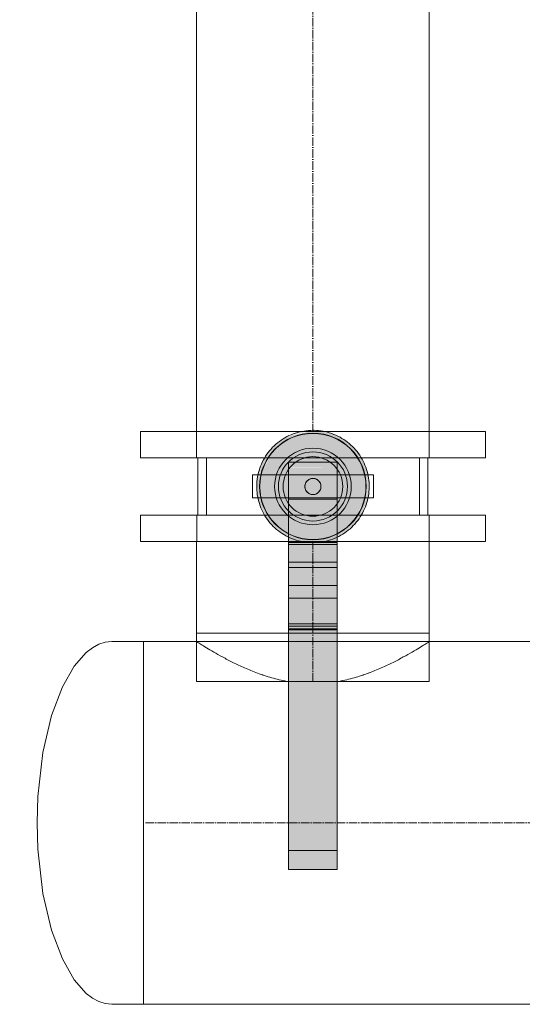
# Model space of a CAD drawing. Header units: metres. Extents: x -54598 to 1827199, y -329446 to -256744.
# Tile 4 of 256: x 9604 to 11964, y -301582 to -296957. Entities that reach past the tile are written whole.
import ezdxf

# ---------------------------------------------------------------- set-up
doc = ezdxf.new("R2010")
doc.units = ezdxf.units.M
doc.linetypes.add('ADSK_Осевая', pattern=[14, 10, -2, 0, -2])
doc.layers.add('P-PIPE', color=7, linetype='Continuous', lineweight=20)
doc.layers.add('P-PIPE-CNTR', color=7, linetype='ADSK_Осевая', lineweight=20)
doc.styles.add('ISO_1.0', font='isocpeur.ttf')

# ---------------------------------------------------------------- blocks, each defined once
blk = doc.blocks.new('ADSK_СтальСварка_Заглушка_ГОСТ17379-2001 - Исполнение 2-V1-Разрез 1')
at = {"layer": 'P-PIPE', "color": 1}
for p, q in [((-28614.6, 670.5), (-28652.1, 670.5)), ((-28614.6, 457.5), (-28614.6, 457.5)), ((-28614.6, 457.5), (-28614.6, 457.5)), ((-28652.1, 244.5), (-28614.6, 244.5))]:
    blk.add_line(p, q, dxfattribs=at)
at = {"layer": 'P-PIPE', "color": 1, "flags": 128}
for points in [[(-28652.1, 670.5), (-28659.7, 669.7), (-28667.2, 667.3), (-28674.6, 663.3), (-28682, 657.6), (-28696.2, 641.5), (-28710, 617.2), (-28722.6, 583.6), (-28732.8, 540.2), (-28738.7, 488.4), (-28739.6, 457.5)], [(-28652.1, 244.5), (-28659.7, 245.3), (-28667.2, 247.6), (-28674.6, 251.6), (-28682, 257.3), (-28696.2, 273.4), (-28710, 297.7), (-28722.6, 331.4), (-28732.8, 374.7), (-28738.7, 426.5), (-28739.6, 457.5)]]:
    blk.add_lwpolyline(points, dxfattribs=at)
blk = doc.blocks.new('Tecofi_VPI4448-02_Затвор дисковый поворотный с ручкой - Затвор дисковый поворотный_VPI 4448-02-670161-Разрез 1')
at = {"layer": 'P-PIPE'}
h = blk.add_hatch(color=37, dxfattribs=at)
h.paths.add_polyline_path([(-28444.4, 793.4), (-28444.4, 794.5), (-28461.8, 805.5), (-28456.7, 801), (-28445.9, 794)])
h.paths.add_polyline_path([(-28462.7, 806.6), (-28465.7, 811.7), (-28476.1, 826.3), (-28474.3, 822.3), (-28469.7, 814.9), (-28465.7, 809.7), (-28463.2, 807.1)])
h.paths.add_polyline_path([(-28476.8, 828.2), (-28477.6, 833.9), (-28481.7, 852.4), (-28481, 843.4), (-28479.1, 834.4), (-28476.9, 828.3)])
h.paths.add_polyline_path([(-28481.3, 852.7), (-28476.9, 876.8), (-28479.1, 870.9), (-28480.5, 864.5), (-28481.5, 855.8), (-28481.5, 855.3)])
h.paths.add_polyline_path([(-28476.4, 877.7), (-28463.2, 898.2), (-28467.4, 893.6), (-28472.2, 886.7), (-28475.5, 880.7), (-28476.2, 878.7)])
h.paths.add_polyline_path([(-28461.7, 899.7), (-28456.9, 902.5), (-28443.6, 911.4), (-28444, 912.2), (-28451.8, 907.9), (-28461.4, 900.1)])
h.paths.add_polyline_path([(-28440.9, 913.2), (-28417.1, 918.5), (-28426.9, 917.6), (-28436.2, 915.2), (-28440.9, 913.2)])
for points in [[(-28444.4, 794.5), (-28444.7, 796.8), (-28465.9, 814.4), (-28477.5, 838.6), (-28477.5, 866.7), (-28464.4, 892.8), (-28442.1, 909.9), (-28415.9, 915.9), (-28415.9, 918.1), (-28442.1, 912.4), (-28462.2, 899), (-28476.4, 877.7), (-28481.3, 852.7), (-28476.4, 827.6), (-28461.9, 806.2), (-28446.2, 795.7)], [(-28444.4, 797.8), (-28444.4, 799.9), (-28463.2, 814.9), (-28474.9, 839.2), (-28474.6, 866.6), (-28463.2, 890.4), (-28442.1, 907.2), (-28415.9, 913.2), (-28415.9, 914.9), (-28428.6, 913.2), (-28437.7, 910.6), (-28445.5, 907.2), (-28452.8, 902.3), (-28464.6, 891.3), (-28473.9, 873.2), (-28476.9, 863.3), (-28477, 845.7), (-28476.1, 837.9), (-28474.9, 833.9), (-28472.8, 828.3), (-28467.8, 819.6), (-28461.9, 811.2), (-28452.7, 802.9), (-28444.9, 798.2)], [(-28387.4, 794.5), (-28369.6, 806.4), (-28355.2, 828.3), (-28350.7, 854), (-28355.4, 877.7), (-28369.8, 899.1), (-28390.9, 913.2), (-28415.9, 918.1), (-28415.8, 915.9), (-28387.7, 909.1), (-28365.9, 890.9), (-28354.2, 866.7), (-28354.2, 838.6), (-28367.4, 812.5), (-28387.4, 796.2), (-28387.4, 795.7)], [(-28387.4, 797.5), (-28379, 803), (-28367.2, 813.8), (-28357.8, 832.1), (-28354.9, 842.1), (-28354.7, 859.6), (-28355.6, 867.4), (-28356.9, 871.4), (-28358.7, 876.5), (-28363.9, 885.7), (-28369.8, 894.1), (-28379, 902.5), (-28389.6, 909), (-28402.6, 913.2), (-28410.9, 914.3), (-28415.9, 914.9), (-28415.8, 913.1), (-28389.6, 907.2), (-28368.6, 890.4), (-28356.9, 866.1), (-28357.1, 838.7), (-28368.6, 814.9), (-28387.4, 799.9), (-28387.4, 797.7)], [(-28444.4, 799.9), (-28444.4, 881.3), (-28415.9, 881.3), (-28415.9, 913.2), (-28442.1, 907.2), (-28463.2, 890.4), (-28474.9, 866.1), (-28474.9, 839.2), (-28463.2, 814.9), (-28448.4, 803.1)], [(-28387.4, 799.9), (-28368.6, 814.9), (-28356.9, 839.2), (-28356.9, 866.1), (-28368.6, 890.4), (-28389.6, 907.2), (-28415.9, 913.2), (-28415.9, 881.3), (-28387.4, 881.3), (-28387.4, 813.3)], [(-28387.4, 876.3), (-28387.4, 881.3), (-28444.4, 881.3), (-28444.4, 876.3), (-28399.5, 876.3)], [(-28387.4, 875.1), (-28387.4, 876.3), (-28444.4, 876.3), (-28444.4, 875.1), (-28399.5, 875.1)], [(-28444.4, 872.1), (-28387.4, 872.1), (-28387.4, 875.1), (-28444.4, 874.7), (-28444.4, 872.9)], [(-28444.4, 837.7), (-28387.4, 837.7), (-28387.4, 872.1), (-28444.4, 872.1), (-28444.4, 843.4)], [(-28387.4, 763.6), (-28387.4, 837.7), (-28444.4, 837.7), (-28444.4, 763.6)], [(-28387.4, 405.7), (-28387.4, 763.6), (-28444.4, 763.6), (-28444.4, 405.7)], [(-28444.4, 402.7), (-28387.4, 403.1), (-28387.4, 405.7), (-28444.4, 405.7), (-28444.4, 402.8)]]:
    blk.add_hatch(color=37, dxfattribs=at).paths.add_polyline_path(points)
h = blk.add_hatch(color=37, dxfattribs=at)
h.paths.add_polyline_path([(-28444.4, 793.2), (-28444.4, 793.4), (-28450.1, 796.4), (-28458.5, 802.3), (-28451.2, 797), (-28445.4, 793.7)])
h.paths.add_polyline_path([(-28462.8, 806.6), (-28466.1, 810.1), (-28472.8, 819.6), (-28467.4, 811.5), (-28462.8, 806.6)])
h.paths.add_polyline_path([(-28476.7, 827.8), (-28480.3, 838.8), (-28479.4, 835.1), (-28476.8, 828)])
h.paths.add_polyline_path([(-28481.1, 860.3), (-28479.4, 869.7), (-28480.9, 862.7), (-28481.2, 860.5)])
h.paths.add_polyline_path([(-28476.2, 879.3), (-28475.5, 880.7), (-28469.8, 890.2), (-28465.8, 895.6), (-28470.1, 890.1), (-28476.1, 879.4)])
h.paths.add_polyline_path([(-28461.4, 900.3), (-28459.5, 901.9), (-28450.4, 908.8), (-28444, 912.2), (-28443.4, 912.2), (-28444.1, 912.2), (-28450.5, 908.8), (-28456.9, 904.3), (-28460.9, 900.9)])
h.paths.add_polyline_path([(-28441.1, 913.7), (-28435.9, 915.3), (-28426.9, 917.6), (-28431, 916.8), (-28439.5, 914.3), (-28440.9, 913.7)])
h = blk.add_hatch(color=37, dxfattribs=at)
h.paths.add_polyline_path([(-28444.4, 796.5), (-28444.9, 798.2), (-28448, 800), (-28448, 799.4), (-28444.4, 796.6)])
h.paths.add_polyline_path([(-28458.2, 807.6), (-28465.1, 814.9), (-28468, 819.8), (-28468.4, 819.6), (-28464.4, 812.5), (-28459.7, 808.8)])
h.paths.add_polyline_path([(-28473.9, 831), (-28476.6, 839.1), (-28477.4, 853.6), (-28476, 867.8), (-28473.8, 873.4), (-28474.6, 872.7), (-28477.5, 866.7), (-28477.5, 838.6), (-28474, 831.4)])
h.paths.add_polyline_path([(-28470.3, 881.8), (-28461.9, 894), (-28461.3, 895.2), (-28465.6, 891.5), (-28469.8, 882.8)])
h.paths.add_polyline_path([(-28450.6, 903.8), (-28442.9, 908.8), (-28439, 910), (-28439.2, 910.6), (-28444.1, 909), (-28449.8, 904.4)])
h.paths.add_polyline_path([(-28424.5, 913.9), (-28415.9, 914.9), (-28415.9, 915.9), (-28424.3, 914)])
h = blk.add_hatch(color=37, dxfattribs=at)
h.paths.add_polyline_path([(-28387.4, 796.5), (-28386.1, 798.3), (-28387.4, 796.9), (-28387.4, 796.6)])
h.paths.add_polyline_path([(-28375.8, 805.8), (-28366.1, 813.8), (-28363.9, 819.7), (-28369.8, 811.4), (-28375.3, 806.2)])
h.paths.add_polyline_path([(-28358.7, 829.4), (-28354.2, 838.6), (-28354.2, 866.7), (-28356.9, 871.4), (-28354.9, 862.4), (-28354.5, 849.4), (-28355.8, 837.6), (-28357.8, 832.1), (-28358.4, 830.4)])
h.paths.add_polyline_path([(-28361.6, 882.1), (-28367.3, 892.8), (-28369.6, 893.9), (-28366.7, 890.4), (-28363.8, 885.5), (-28362.2, 883)])
h.paths.add_polyline_path([(-28381.3, 903.9), (-28389.6, 909.9), (-28391.9, 909.8), (-28388.3, 908.3), (-28383.7, 905.3), (-28382.3, 904.6)])
h.paths.add_polyline_path([(-28407.2, 913.9), (-28415.9, 915.9), (-28415.8, 914.9), (-28407.4, 913.9)])
h = blk.add_hatch(color=37, dxfattribs=at)
h.paths.add_polyline_path([(-28387.4, 793.3), (-28380, 797.5), (-28372.4, 804.5), (-28387.4, 794)])
h.paths.add_polyline_path([(-28369.6, 806.4), (-28366.4, 809.2), (-28362.5, 814.2), (-28356.3, 824.7), (-28356.1, 826.6), (-28368.6, 807.9)])
h.paths.add_polyline_path([(-28354.8, 828.5), (-28352.7, 834.4), (-28351.3, 840.8), (-28350.2, 849.5), (-28350.7, 851.3), (-28354.8, 830.7)])
h.paths.add_polyline_path([(-28350.1, 852.9), (-28350.7, 862.1), (-28352.7, 870.9), (-28354.9, 877.1), (-28354.1, 871.5), (-28350.1, 853)])
h.paths.add_polyline_path([(-28355.4, 877.7), (-28356.9, 881.9), (-28360.7, 888.3), (-28366, 895.7), (-28368.6, 897.8), (-28366, 893.6), (-28356.9, 880)])
h.paths.add_polyline_path([(-28369.6, 899), (-28371, 900.9), (-28375.1, 904.4), (-28385.9, 911.3), (-28389.6, 912.7), (-28385.5, 909.6), (-28369.8, 899.1)])
h.paths.add_polyline_path([(-28390.8, 913.2), (-28393.9, 914.6), (-28401.6, 916.8), (-28408.3, 918), (-28415.8, 918.1), (-28390.9, 913.2)])
h = blk.add_hatch(color=37, dxfattribs=at)
h.paths.add_polyline_path([(-28387.4, 793.2), (-28380.9, 796.8), (-28371.9, 803.5), (-28377.6, 799.3), (-28386.5, 793.7), (-28387.4, 793.3)])
h.paths.add_polyline_path([(-28368.3, 807.1), (-28361.8, 814.9), (-28356.9, 823.2), (-28359.6, 818.6), (-28368.1, 807.4)])
h.paths.add_polyline_path([(-28354.4, 828.9), (-28351.5, 838.6), (-28350.1, 847.8), (-28350.8, 843.3), (-28353.5, 831.7), (-28354.3, 829.5)])
h.paths.add_polyline_path([(-28350, 854.2), (-28350.8, 862.8), (-28353.8, 874.6), (-28352.3, 869.7), (-28350.8, 862.7), (-28350.1, 855.8), (-28350.1, 854.6)])
h.paths.add_polyline_path([(-28355.6, 879.3), (-28359.6, 886.8), (-28366.9, 896.7), (-28363.8, 892.9), (-28359.6, 886.7), (-28355.6, 879.4)])
h.paths.add_polyline_path([(-28370.3, 900.3), (-28377.5, 906.2), (-28387.5, 912.2), (-28381.7, 908.9), (-28370.7, 900.5)])
h.paths.add_polyline_path([(-28390.6, 913.7), (-28400.3, 916.6), (-28397.1, 915.7), (-28390.8, 913.7)])
at = {"layer": 'P-PIPE', "color": 1}
for p, q in [((-28550.9, 886.4), (-28550.9, 818.9)), ((-28550.9, 886.4), (-28280.9, 886.4)), ((-28280.9, 886.4), (-28550.9, 886.4)), ((-28540.9, 886.4), (-28540.9, 818.9)), ((-28540.9, 886.4), (-28290.9, 886.4)), ((-28290.9, 886.4), (-28540.9, 886.4)), ((-28444.4, 876.3), (-28444.4, 881.3)), ((-28387.4, 881.3), (-28444.4, 881.3)), ((-28387.4, 881.3), (-28387.4, 876.3)), ((-28290.9, 818.9), (-28290.9, 886.4)), ((-28280.9, 818.9), (-28280.9, 886.4)), ((-28444.4, 875.1), (-28444.4, 876.3)), ((-28444.4, 872.1), (-28444.4, 875.1)), ((-28444.4, 837.7), (-28444.4, 872.1)), ((-28387.4, 876.3), (-28387.4, 875.1)), ((-28387.4, 875.1), (-28387.4, 872.1)), ((-28387.4, 872.1), (-28387.4, 837.7)), ((-28486.9, 866.2), (-28486.9, 839.2)), ((-28471.9, 866.2), (-28486.9, 866.2)), ((-28486.9, 866.2), (-28471.9, 866.2)), ((-28471.9, 866.2), (-28359.9, 866.2)), ((-28359.9, 866.2), (-28344.9, 866.2)), ((-28344.9, 866.2), (-28359.9, 866.2)), ((-28344.9, 839.2), (-28344.9, 866.2)), ((-28471.9, 839.2), (-28486.9, 839.2)), ((-28486.9, 839.2), (-28471.9, 839.2)), ((-28359.9, 839.2), (-28471.9, 839.2)), ((-28444.4, 763.6), (-28444.4, 837.7)), ((-28387.4, 837.7), (-28444.4, 837.7)), ((-28387.4, 837.7), (-28387.4, 763.6)), ((-28359.9, 839.2), (-28344.9, 839.2)), ((-28344.9, 839.2), (-28359.9, 839.2)), ((-28550.9, 818.9), (-28280.9, 818.9)), ((-28280.9, 818.9), (-28550.9, 818.9)), ((-28540.9, 818.9), (-28290.9, 818.9)), ((-28290.9, 818.9), (-28540.9, 818.9)), ((-28387.4, 786.8), (-28444.4, 786.8)), ((-28387.4, 784.6), (-28444.4, 784.6)), ((-28444.4, 774.8), (-28444.4, 773.3)), ((-28444.4, 405.7), (-28444.4, 763.6)), ((-28387.4, 763.6), (-28444.4, 763.6)), ((-28387.4, 773.3), (-28387.4, 774.8)), ((-28387.4, 763.6), (-28387.4, 405.7)), ((-28387.4, 757.5), (-28444.4, 757.5)), ((-28387.4, 736.2), (-28444.4, 736.2)), ((-28387.4, 721.4), (-28444.4, 721.4)), ((-28387.4, 691.5), (-28444.4, 691.5)), ((-28444.4, 690.7), (-28444.4, 691.5)), ((-28444.4, 691.5), (-28444.4, 691.4)), ((-28444.4, 684.5), (-28444.4, 690.7)), ((-28444.4, 688.8), (-28444.4, 611)), ((-28387.4, 688.8), (-28444.4, 688.8)), ((-28387.4, 685.3), (-28444.4, 685.3)), ((-28444.4, 426.9), (-28444.4, 684.5)), ((-28387.4, 684.5), (-28444.4, 684.5)), ((-28387.4, 691.4), (-28387.4, 691.5)), ((-28387.4, 691.5), (-28387.4, 690.7)), ((-28387.4, 690.7), (-28387.4, 684.5)), ((-28387.4, 611), (-28387.4, 688.8)), ((-28387.4, 684.5), (-28387.4, 426.9)), ((-28444.4, 560.6), (-28444.4, 559.4)), ((-28444.4, 559.4), (-28444.4, 539)), ((-28387.4, 559.4), (-28387.4, 560.6)), ((-28387.4, 539), (-28387.4, 559.4)), ((-28444.4, 539), (-28444.4, 538)), ((-28387.4, 538), (-28387.4, 539)), ((-28444.4, 530.1), (-28444.4, 529)), ((-28444.4, 529), (-28444.4, 509.7)), ((-28387.4, 529), (-28387.4, 530.1)), ((-28387.4, 509.7), (-28387.4, 529)), ((-28444.4, 509.7), (-28444.4, 508.7)), ((-28387.4, 508.7), (-28387.4, 509.7)), ((-28444.4, 499.6), (-28444.4, 498.6)), ((-28444.4, 498.6), (-28444.4, 480.4)), ((-28387.4, 498.6), (-28387.4, 499.6)), ((-28387.4, 480.4), (-28387.4, 498.6)), ((-28444.4, 480.4), (-28444.4, 479.4)), ((-28387.4, 479.4), (-28387.4, 480.4)), ((-28444.4, 469.1), (-28444.4, 468.1)), ((-28444.4, 468.1), (-28444.4, 451.2)), ((-28387.4, 468.1), (-28387.4, 469.1)), ((-28387.4, 451.2), (-28387.4, 468.1)), ((-28444.4, 451.2), (-28444.4, 450.2)), ((-28387.4, 450.2), (-28387.4, 451.2)), ((-28444.4, 427.8), (-28444.4, 425.6)), ((-28444.4, 425), (-28444.4, 426.9)), ((-28444.4, 425), (-28387.4, 425)), ((-28387.4, 425.6), (-28387.4, 427.8)), ((-28387.4, 426.9), (-28387.4, 425)), ((-28444.4, 402.7), (-28444.4, 405.7)), ((-28387.4, 405.7), (-28387.4, 402.7)), ((-28444.4, 403.7), (-28444.4, 402.7)), ((-28444.4, 402.7), (-28387.4, 402.7)), ((-28387.4, 402.7), (-28387.4, 403.7))]:
    blk.add_line(p, q, dxfattribs=at)
at = {"layer": 'P-PIPE', "color": 1, "flags": 128}
for points in [[(-28415.9, 918.7), (-28418.5, 918.6), (-28421.1, 918.5), (-28423.8, 918.2), (-28426.4, 917.8), (-28429, 917.4), (-28431.6, 916.8), (-28434.1, 916.1), (-28436.6, 915.3), (-28439.1, 914.4), (-28441.6, 913.5), (-28444, 912.4), (-28446.4, 911.2), (-28448.7, 910), (-28450.9, 908.6), (-28453.2, 907.1), (-28455.3, 905.6), (-28457.4, 904), (-28459.4, 902.3), (-28461.4, 900.5), (-28463.2, 898.7), (-28465, 896.7), (-28466.8, 894.7), (-28468.4, 892.7), (-28470, 890.5), (-28471.4, 888.3), (-28472.8, 886.1), (-28474.1, 883.8), (-28475.3, 881.4), (-28476.4, 879), (-28477.4, 876.6), (-28478.3, 874.1), (-28479.1, 871.6), (-28479.8, 869), (-28480.4, 866.5), (-28480.9, 863.9), (-28481.3, 861.3), (-28481.6, 858.6), (-28481.8, 856), (-28481.9, 853.4), (-28481.9, 850.7), (-28481.7, 848.1), (-28481.5, 845.5), (-28481.2, 842.8), (-28480.7, 840.2), (-28480.2, 837.7), (-28479.5, 835.1), (-28478.8, 832.6), (-28477.9, 830.1), (-28477, 827.6), (-28475.9, 825.2), (-28474.8, 822.8), (-28473.5, 820.5), (-28472.2, 818.2), (-28470.8, 816), (-28469.2, 813.8), (-28467.7, 811.7), (-28466, 809.7), (-28464.2, 807.7), (-28462.4, 805.8), (-28460.5, 804), (-28458.5, 802.2), (-28456.4, 800.6), (-28454.3, 799), (-28452.1, 797.5), (-28449.9, 796.1), (-28447.6, 794.8), (-28445.3, 793.6), (-28442.9, 792.4), (-28440.5, 791.4), (-28438, 790.5), (-28435.5, 789.6), (-28432.9, 788.9), (-28430.4, 788.3), (-28427.8, 787.7), (-28425.2, 787.3), (-28422.6, 787), (-28419.9, 786.8), (-28417.3, 786.7), (-28415.9, 786.6)], [(-28415.9, 786.6), (-28413.2, 786.7), (-28410.6, 786.9), (-28408, 787.1), (-28405.4, 787.5), (-28402.8, 788), (-28400.2, 788.5), (-28397.6, 789.2), (-28395.1, 790), (-28392.6, 790.9), (-28390.2, 791.9), (-28387.8, 792.9), (-28385.4, 794.1), (-28383.1, 795.4), (-28380.8, 796.7), (-28378.6, 798.2), (-28376.4, 799.7), (-28374.4, 801.3), (-28372.3, 803), (-28370.4, 804.8), (-28368.5, 806.7), (-28366.7, 808.6), (-28365, 810.6), (-28363.3, 812.7), (-28361.8, 814.8), (-28360.3, 817), (-28358.9, 819.2), (-28357.6, 821.5), (-28356.5, 823.9), (-28355.3, 826.3), (-28354.3, 828.7), (-28353.4, 831.2), (-28352.6, 833.7), (-28351.9, 836.3), (-28351.3, 838.8), (-28350.8, 841.4), (-28350.4, 844.1), (-28350.1, 846.7), (-28349.9, 849.3), (-28349.9, 851.9), (-28349.9, 854.6), (-28350, 857.2), (-28350.2, 859.9), (-28350.6, 862.5), (-28351, 865.1), (-28351.6, 867.7), (-28352.2, 870.2), (-28353, 872.8), (-28353.8, 875.3), (-28354.8, 877.7), (-28355.8, 880.1), (-28357, 882.5), (-28358.2, 884.8), (-28359.6, 887.1), (-28361, 889.3), (-28362.5, 891.5), (-28364.1, 893.6), (-28365.8, 895.7), (-28367.5, 897.6), (-28369.4, 899.5), (-28371.3, 901.3), (-28373.3, 903.1), (-28375.3, 904.8), (-28377.4, 906.3), (-28379.6, 907.8), (-28381.8, 909.2), (-28384.1, 910.5), (-28386.5, 911.8), (-28388.9, 912.9), (-28391.3, 913.9), (-28393.8, 914.9), (-28396.3, 915.7), (-28398.8, 916.4), (-28401.4, 917.1), (-28404, 917.6), (-28406.6, 918), (-28409.2, 918.3), (-28411.8, 918.6), (-28414.4, 918.7), (-28415.9, 918.7)]]:
    blk.add_lwpolyline(points, dxfattribs=at)
at = {"layer": 'P-PIPE', "color": 1}
for radius, start, end in [(62.6, 90, 270), (62.3, 90, 270), (62.6, 270, 90), (62.3, 270, 90), (45, 90, 270), (45, 90, 270), (40.6, 90, 270), (45, 270, 90), (45, 270, 90), (40.6, 270, 90), (35, 90, 270), (35, 270, 90), (9.45, 90, 270), (9.45, 270, 90)]:
    blk.add_arc((-28415.9, 852.7), radius, start, end, dxfattribs=at)
for points, knots in [([(-28415.9, 862.1), (-28416.4, 862.1), (-28417.6, 862), (-28419.1, 861.6), (-28420.6, 860.9), (-28422, 859.9), (-28423.1, 858.8), (-28424.1, 857.4), (-28424.8, 855.9), (-28425.3, 854.2), (-28425.4, 852.6), (-28425.2, 851.2), (-28424.9, 849.9), (-28424.3, 848.2), (-28423.2, 846.5), (-28421.7, 845.1), (-28419.3, 843.7), (-28417.3, 843.2), (-28415.9, 843.2)], [0, 0, 0, 0, 0.055556, 0.111111, 0.166667, 0.222222, 0.277778, 0.333333, 0.388889, 0.444444, 0.513889, 0.548611, 0.583333, 0.652778, 0.722222, 0.791667, 0.861111, 1, 1, 1, 1]), ([(-28415.9, 843.2), (-28417, 843.2), (-28418.6, 843.5), (-28420.6, 844.4), (-28422, 845.4), (-28423.1, 846.6), (-28424.1, 847.9), (-28424.8, 849.4), (-28425.3, 851.1), (-28425.4, 852.7), (-28425.2, 854.1), (-28424.9, 855.4), (-28424.3, 857.1), (-28423.2, 858.8), (-28421.7, 860.2), (-28419.3, 861.7), (-28417.3, 862.1), (-28415.9, 862.1)], [0, 0, 0, 0, 0.111111, 0.166667, 0.222222, 0.277778, 0.333333, 0.388889, 0.444444, 0.513889, 0.548611, 0.583333, 0.652778, 0.722222, 0.791667, 0.861111, 1, 1, 1, 1]), ([(-28415.9, 862.1), (-28416.4, 862.1), (-28417.6, 862), (-28419.1, 861.6), (-28420.6, 860.9), (-28422, 859.9), (-28423.1, 858.8), (-28424.1, 857.4), (-28424.8, 855.9), (-28425.3, 854.2), (-28425.4, 852.6), (-28425.2, 851.2), (-28424.9, 849.9), (-28424.3, 848.2), (-28423.2, 846.5), (-28421.7, 845.1), (-28419.3, 843.7), (-28417.3, 843.2), (-28415.9, 843.2)], [0, 0, 0, 0, 0.055556, 0.111111, 0.166667, 0.222222, 0.277778, 0.333333, 0.388889, 0.444444, 0.513889, 0.548611, 0.583333, 0.652778, 0.722222, 0.791667, 0.861111, 1, 1, 1, 1]), ([(-28415.9, 843.2), (-28417, 843.2), (-28418.6, 843.5), (-28420.6, 844.4), (-28422, 845.4), (-28423.1, 846.6), (-28424.1, 847.9), (-28424.8, 849.4), (-28425.3, 851.1), (-28425.4, 852.7), (-28425.2, 854.1), (-28424.9, 855.4), (-28424.3, 857.1), (-28423.2, 858.8), (-28421.7, 860.2), (-28419.3, 861.7), (-28417.3, 862.1), (-28415.9, 862.1)], [0, 0, 0, 0, 0.111111, 0.166667, 0.222222, 0.277778, 0.333333, 0.388889, 0.444444, 0.513889, 0.548611, 0.583333, 0.652778, 0.722222, 0.791667, 0.861111, 1, 1, 1, 1]), ([(-28415.9, 843.2), (-28414.7, 843.2), (-28413.1, 843.5), (-28411.1, 844.4), (-28409.8, 845.4), (-28408.6, 846.6), (-28407.6, 847.9), (-28407, 849.4), (-28406.5, 851.1), (-28406.4, 852.7), (-28406.5, 854.1), (-28406.8, 855.4), (-28407.4, 857.1), (-28408.6, 858.8), (-28410.1, 860.2), (-28412.5, 861.7), (-28414.4, 862.1), (-28415.9, 862.1)], [0, 0, 0, 0, 0.111111, 0.166667, 0.222222, 0.277778, 0.333333, 0.388889, 0.444444, 0.513889, 0.548611, 0.583333, 0.652778, 0.722222, 0.791667, 0.861111, 1, 1, 1, 1]), ([(-28415.9, 862.1), (-28415.3, 862.1), (-28414.2, 862), (-28412.6, 861.6), (-28411.1, 860.9), (-28409.8, 859.9), (-28408.6, 858.8), (-28407.6, 857.4), (-28407, 855.9), (-28406.5, 854.2), (-28406.4, 852.6), (-28406.5, 851.2), (-28406.8, 849.9), (-28407.4, 848.2), (-28408.6, 846.5), (-28410.1, 845.1), (-28412.5, 843.7), (-28414.4, 843.2), (-28415.9, 843.2)], [0, 0, 0, 0, 0.055556, 0.111111, 0.166667, 0.222222, 0.277778, 0.333333, 0.388889, 0.444444, 0.513889, 0.548611, 0.583333, 0.652778, 0.722222, 0.791667, 0.861111, 1, 1, 1, 1]), ([(-28415.9, 843.2), (-28414.7, 843.2), (-28413.1, 843.5), (-28411.1, 844.4), (-28409.8, 845.4), (-28408.6, 846.6), (-28407.6, 847.9), (-28407, 849.4), (-28406.5, 851.1), (-28406.4, 852.7), (-28406.5, 854.1), (-28406.8, 855.4), (-28407.4, 857.1), (-28408.6, 858.8), (-28410.1, 860.2), (-28412.5, 861.7), (-28414.4, 862.1), (-28415.9, 862.1)], [0, 0, 0, 0, 0.111111, 0.166667, 0.222222, 0.277778, 0.333333, 0.388889, 0.444444, 0.513889, 0.548611, 0.583333, 0.652778, 0.722222, 0.791667, 0.861111, 1, 1, 1, 1]), ([(-28415.9, 862.1), (-28415.3, 862.1), (-28414.2, 862), (-28412.6, 861.6), (-28411.1, 860.9), (-28409.8, 859.9), (-28408.6, 858.8), (-28407.6, 857.4), (-28407, 855.9), (-28406.5, 854.2), (-28406.4, 852.6), (-28406.5, 851.2), (-28406.8, 849.9), (-28407.4, 848.2), (-28408.6, 846.5), (-28410.1, 845.1), (-28412.5, 843.7), (-28414.4, 843.2), (-28415.9, 843.2)], [0, 0, 0, 0, 0.055556, 0.111111, 0.166667, 0.222222, 0.277778, 0.333333, 0.388889, 0.444444, 0.513889, 0.548611, 0.583333, 0.652778, 0.722222, 0.791667, 0.861111, 1, 1, 1, 1])]:
    blk.add_open_spline(points, degree=3, knots=knots, dxfattribs=at)
blk = doc.blocks.new('VM_Фланец_ГОСТ 332591 - VM_Фланец_ГОСТ 33259-2015-670166-Разрез 1')
at = {"layer": 'P-PIPE'}
for p, q in [((-28618.4, 917.4), (-28618.4, 886.4)), ((-28618.4, 917.4), (-28213.4, 917.4)), ((-28213.4, 917.4), (-28618.4, 917.4)), ((-28552.4, 917.4), (-28552.4, 886.4)), ((-28552.4, 917.4), (-28279.4, 917.4)), ((-28279.4, 917.4), (-28552.4, 917.4)), ((-28279.4, 886.4), (-28279.4, 917.4)), ((-28213.4, 886.4), (-28213.4, 917.4)), ((-28618.4, 886.4), (-28213.4, 886.4)), ((-28213.4, 886.4), (-28618.4, 886.4)), ((-28279.4, 886.4), (-28552.4, 886.4)), ((-28552.4, 886.4), (-28279.4, 886.4))]:
    blk.add_line(p, q, dxfattribs=at)
blk = doc.blocks.new('ADSK_СтальСварка_Врезка - Врезка стальная-670259-Разрез 1')
at = {"layer": 'P-PIPE', "color": 1}
for p, q in [((-28552.4, 680.5), (-28552.4, 670.5)), ((-28552.4, 680.5), (-28279.4, 680.5)), ((-28279.4, 680.5), (-28552.4, 680.5)), ((-28279.4, 670.5), (-28279.4, 680.5)), ((-28552.4, 670.5), (-28552.4, 623.8)), ((-28279.4, 623.8), (-28279.4, 670.5)), ((-28552.4, 623.8), (-28279.4, 623.8)), ((-28279.4, 623.8), (-28552.4, 623.8))]:
    blk.add_line(p, q, dxfattribs=at)
blk = doc.blocks.new('fasdfasf')
at = {"layer": 'P-PIPE', "color": 1}
for p, q in [((257947.4, 96579.8), (257947.4, 94972.2)), ((258220.4, 94972.2), (258220.4, 96579.8)), ((257947.4, 94972.2), (258220.4, 94972.2)), ((257947.4, 94842.7), (257947.4, 94735.3)), ((258220.4, 94842.7), (257947.4, 94842.7)), ((258220.4, 94735.3), (258220.4, 94842.7)), ((258220.4, 94735.3), (257947.4, 94735.3)), ((259917.1, 94725.3), (257885.2, 94725.3)), ((257885.2, 94299.3), (257885.2, 94725.3)), ((257947.4, 94725.3), (257947.4, 94678.6)), ((258220.4, 94678.6), (258220.4, 94725.3)), ((257947.4, 94678.6), (258220.4, 94678.6)), ((257885.2, 94299.3), (259917.1, 94299.3))]:
    blk.add_line(p, q, dxfattribs=at)
for points, knots in [([(258053.3, 94678.6), (258047.2, 94679.8), (258035.3, 94682.6), (258021.5, 94687.2), (258011.1, 94691.2), (258003.7, 94694.4), (257996.6, 94697.6), (257987.7, 94701.9), (257977.6, 94707.3), (257967.1, 94713.2), (257958.6, 94718.3), (257952.3, 94722.2), (257948.3, 94724.7), (257947.4, 94725.2), (257947.4, 94725.3)], [0, 0, 0, 0, 0.1, 0.2, 0.25, 0.3, 0.35, 0.4, 0.5, 0.6, 0.7, 0.8, 0.9, 1, 1, 1, 1]), ([(258053.3, 94678.6), (258047.2, 94679.8), (258038.3, 94681.9), (258027, 94685.3), (258018.9, 94688.2), (258011.1, 94691.2), (258003.7, 94694.4), (257996.6, 94697.6), (257987.7, 94701.9), (257977.6, 94707.3), (257967.1, 94713.2), (257958.6, 94718.3), (257952.3, 94722.2), (257948.3, 94724.7), (257947.4, 94725.2), (257947.4, 94725.3)], [-1, -1, -1, -1, -0.9, -0.85, -0.8, -0.75, -0.7, -0.65, -0.6, -0.5, -0.4, -0.3, -0.2, -0.1, 0, 0, 0, 0]), ([(258114.6, 94678.6), (258120.7, 94679.8), (258129.6, 94681.9), (258140.9, 94685.3), (258149, 94688.2), (258156.8, 94691.2), (258164.2, 94694.4), (258171.3, 94697.6), (258180.2, 94701.9), (258190.3, 94707.3), (258200.8, 94713.2), (258209.3, 94718.3), (258215.6, 94722.2), (258219.6, 94724.7), (258220.4, 94725.2), (258220.4, 94725.3)], [-1, -1, -1, -1, -0.9, -0.85, -0.8, -0.75, -0.7, -0.65, -0.6, -0.5, -0.4, -0.3, -0.2, -0.1, 0, 0, 0, 0]), ([(258114.6, 94678.6), (258120.7, 94679.8), (258132.6, 94682.6), (258146.4, 94687.2), (258156.8, 94691.2), (258164.2, 94694.4), (258171.3, 94697.6), (258180.2, 94701.9), (258190.3, 94707.3), (258200.8, 94713.2), (258209.3, 94718.3), (258215.6, 94722.2), (258219.6, 94724.7), (258220.4, 94725.2), (258220.4, 94725.3)], [0, 0, 0, 0, 0.1, 0.2, 0.25, 0.3, 0.35, 0.4, 0.5, 0.6, 0.7, 0.8, 0.9, 1, 1, 1, 1])]:
    blk.add_open_spline(points, degree=3, knots=knots, dxfattribs=at)
at = {"layer": 'P-PIPE-CNTR', "color": 1}
for p, q in [((258083.9, 96579.8), (258083.9, 94972.2)), ((258083.9, 96579.8), (258083.9, 94972.2)), ((258083.9, 94735.3), (258083.9, 94842.7)), ((258083.9, 94735.3), (258083.9, 94842.7)), ((258083.9, 94678.6), (258083.9, 94735.3)), ((259917.1, 94512.3), (257885.2, 94512.3)), ((259917.1, 94512.3), (257885.2, 94512.3))]:
    blk.add_line(p, q, dxfattribs=at)
at = {"layer": 'P-PIPE'}
blk.add_blockref('VM_Фланец_ГОСТ 332591 - VM_Фланец_ГОСТ 33259-2015-670166-Разрез 1', (286499.8, 94054.8), dxfattribs=at)
at = {"layer": 'P-PIPE', "color": 1}
for name in ['Tecofi_VPI4448-02_Затвор дисковый поворотный с ручкой - Затвор дисковый поворотный_VPI 4448-02-670161-Разрез 1', 'ADSK_СтальСварка_Врезка - Врезка стальная-670259-Разрез 1', 'ADSK_СтальСварка_Заглушка_ГОСТ17379-2001 - Исполнение 2-V1-Разрез 1']:
    blk.add_blockref(name, (286499.8, 94054.8), dxfattribs=at)
at = {"layer": 'P-PIPE', "rotation": 180}
blk.add_blockref('VM_Фланец_ГОСТ 332591 - VM_Фланец_ГОСТ 33259-2015-670166-Разрез 1', (229668.1, 95760.1), dxfattribs=at)

msp = doc.modelspace()

# ---------------------------------------------------------------- block references
at = {"color": 5, "lineweight": 30, "xscale": 4, "yscale": 4, "zscale": 4}
msp.add_blockref('fasdfasf', (-1021354.9, -678779.5), dxfattribs=at)

# ---------------------------------------------------------------- texts
at = {"insert": (-31447.3, -294346.1), "char_height": 296.352, "width": 15926.819, "attachment_point": 1, "style": 'ISO_1.0'}
msp.add_mtext('\\pi6266.79412;ОБЩИЕ УКАЗАНИЯ.\\P\\pi7963.40932;\\P\\pi0; Данный   рабочий  проект выполнен согласно   задания   на  проектирование.\\PКотельная блочная  {\\C7;1100Гн} предназначена для снабжения теплом .\\P Расчетная температура наружного воздуха tнар.= -14°С.\\P Котельная блочная транспортабельная автоматизированная  {\\C7;1100Гн} производительностью 1.200 МВт смонтирована на прочной раме и поставляется в 100% заводской готовности.\\P Теплоснабжение осуществляется по открытой схеме по температурному графику 90-70°С (2-х трубная система).\\P Котельная комплектуется 2 водогрейными  автоматизированными  котлами  {\\fISOCPEUR|b0|i0|c238|p34;1} котел {\\C0;КВа-0,58\\C7;Гн}.  Котел  оборудован газовыми  горелками.\\PРасход газа на {\\fISOCPEUR|b0|i0|c238|p34;1} котел  {\\C0;КВа-0,46\\C7;Гн}.        -56.8 м3/ч.\\P Внутри блочной котельной располагаются водоподготовительная система, сетевые циркуляционные насосы,  а также электрооборудование, КИП и А (щиты управления, входные распределительные устройства, пульты управления и другое вспомогательное оборудование.\\P Дымовые трубы  поставляются  заводом-изготовителем.\\P Котельная  II  степени  огнестойкости.', dxfattribs=at)

doc.saveas('drawing.dxf')
